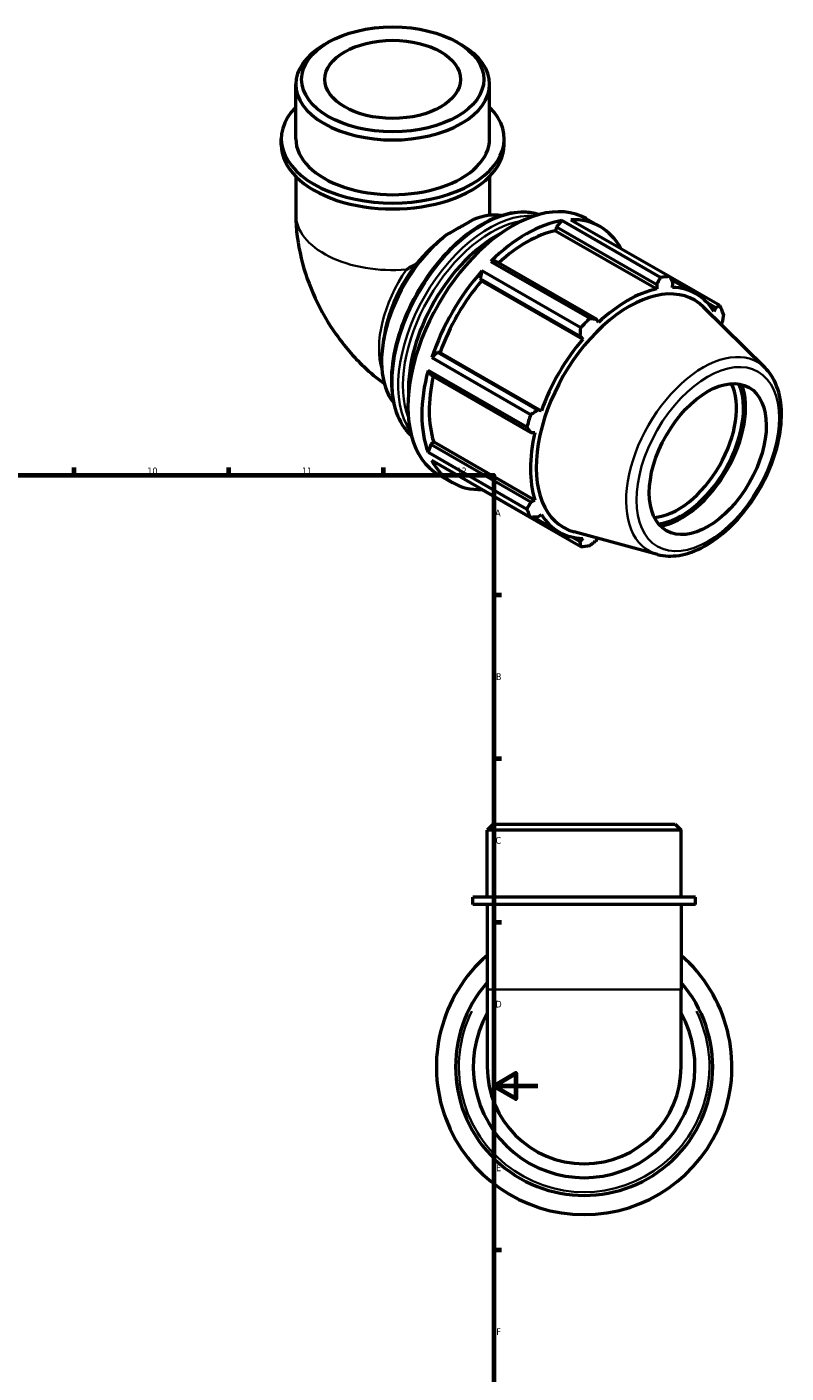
# Model space of a CAD drawing. Header units: millimetres. Extents: x 0 to 954, y -444 to 777.
# Tile 6 of 6: x 609 to 954, y 167 to 777. Entities that reach past the tile are written whole.
import ezdxf

# ---------------------------------------------------------------- set-up
doc = ezdxf.new("R2010")
doc.units = ezdxf.units.MM
for name, color, linetype, lineweight in [('Border (ANSI)', 7, 'Continuous', 70), ('Visible (ANSI)', 7, 'Continuous', 50), ('Visible Narrow (ANSI)', 7, 'Continuous', 35)]:
    doc.layers.add(name, color=color, linetype=linetype, lineweight=lineweight)
doc.styles.add('Note Text (ANSI)', font='tahoma.ttf')

# ---------------------------------------------------------------- blocks, each defined once
blk = doc.blocks.new('Borders Default Border')
at = {"layer": 'Border (ANSI)'}
for p, q in [((70.08, 574), (70.08, 577.45)), ((140.17, 574), (140.17, 577.45)), ((210.25, 574), (210.25, 577.45)), ((280.33, 574), (280.33, 577.45)), ((350.42, 574), (350.42, 577.45)), ((490.58, 574), (490.58, 577.45)), ((560.67, 574), (560.67, 577.45)), ((630.75, 574), (630.75, 577.45)), ((700.83, 574), (700.83, 577.45)), ((770.92, 574), (770.92, 577.45)), ((20, 519.75), (16.55, 519.75)), ((821, 519.75), (824.45, 519.75)), ((20, 445.5), (16.55, 445.5)), ((821, 445.5), (824.45, 445.5)), ((20, 371.25), (16.55, 371.25)), ((821, 371.25), (824.45, 371.25)), ((20, 222.75), (16.55, 222.75)), ((821, 222.75), (824.45, 222.75)), ((20, 148.5), (16.55, 148.5)), ((821, 148.5), (824.45, 148.5)), ((20, 74.25), (16.55, 74.25)), ((821, 74.25), (824.45, 74.25)), ((70.08, 20), (70.08, 16.55)), ((140.17, 20), (140.17, 16.55)), ((210.25, 20), (210.25, 16.55)), ((280.33, 20), (280.33, 16.55)), ((350.42, 20), (350.42, 16.55)), ((490.58, 20), (490.58, 16.55)), ((560.67, 20), (560.67, 16.55)), ((630.75, 20), (630.75, 16.55)), ((700.83, 20), (700.83, 16.55)), ((770.92, 20), (770.92, 16.55))]:
    blk.add_line(p, q, dxfattribs=at)
at = {"layer": 'Border (ANSI)', "flags": 128}
for points in [[(420.5, 594), (420.5, 574), (414.73, 584), (426.27, 584), (420.5, 574)], [(20, 20), (20, 574), (821, 574), (821, 20), (20, 20)], [(0, 297), (20, 297), (10, 302.77), (10, 291.23), (20, 297)], [(841, 297), (821, 297), (831, 302.77), (831, 291.23), (821, 297)], [(420.5, 0), (420.5, 20), (414.73, 10), (426.27, 10), (420.5, 20)]]:
    blk.add_lwpolyline(points, dxfattribs=at)
at = {"layer": 'Border (ANSI)', "attachment_point": 7, "style": 'Note Text (ANSI)'}
for s, insert, char_height in [('1', (34.35, 574.4), 3.05), ('2', (104.2, 574.4), 3.05), ('3', (174.26, 574.34), 3.05), ('4', (244.23, 574.4), 3.05), ('5', (314.48, 574.34), 3.05), ('6', (384.49, 574.34), 3.05), ('7', (454.6, 574.4), 3.05), ('8', (524.63, 574.33), 3.05), ('9', (594.7, 574.34), 3.05), ('10', (663.96, 574.34), 3.048), ('11', (734.04, 574.4), 3.048), ('12', (804.13, 574.4), 3.048), ('A', (16.78, 555.35), 3.05), ('A', (821.63, 555.35), 3.05), ('B', (17.15, 481.1), 3.05), ('B', (821.99, 481.1), 3.05), ('C', (16.95, 406.8), 3.05), ('C', (821.8, 406.8), 3.05), ('D', (16.96, 332.6), 3.05), ('D', (821.81, 332.6), 3.05), ('E', (17.21, 258.35), 3.05), ('E', (822.05, 258.35), 3.05), ('F', (17.29, 184.1), 3.05), ('F', (822.14, 184.1), 3.05), ('G', (16.81, 109.79), 3.05), ('G', (821.66, 109.79), 3.05), ('H', (16.97, 35.6), 3.05), ('H', (821.81, 35.6), 3.05), ('1', (34.35, 16.55), 3.05), ('2', (104.2, 16.55), 3.05), ('3', (174.26, 16.49), 3.05), ('4', (244.23, 16.55), 3.05), ('5', (314.48, 16.49), 3.05), ('6', (384.49, 16.49), 3.05), ('7', (454.6, 16.55), 3.05), ('8', (524.63, 16.48), 3.05), ('9', (594.7, 16.49), 3.05), ('10', (663.96, 16.49), 3.048), ('11', (734.04, 16.55), 3.048), ('12', (804.13, 16.55), 3.048)]:
    blk.add_mtext(s, dxfattribs=dict(at, insert=insert, char_height=char_height))

msp = doc.modelspace()

# ---------------------------------------------------------------- linework, layer by layer
at = {"layer": 'Visible (ANSI)'}
for p, q in [((745.855, 770.221), (743.983, 769.135)), ((804.494, 770.221), (806.366, 769.135)), ((731.232, 726.487), (731.232, 751.311)), ((819.116, 726.487), (819.116, 751.311)), ((724.641, 723.79), (724.641, 726.487)), ((825.708, 723.79), (825.708, 726.487)), ((731.232, 709.419), (731.232, 692.276)), ((819.116, 709.419), (819.116, 692.276)), ((855.947, 689.821), (900.752, 664.019)), ((862.887, 690.341), (869.204, 686.703)), ((849.445, 686.669), (849.018, 684.856)), ((849.018, 684.856), (894.901, 658.433)), ((851.811, 689.42), (849.445, 686.669)), ((849.445, 686.669), (894.866, 660.513)), ((896.616, 663.618), (851.811, 689.42)), ((797.552, 681.331), (797.828, 681.562)), ((815.591, 666.582), (814.768, 663.192)), ((860.397, 640.78), (815.591, 666.582)), ((822.092, 670.917), (819.727, 670.944)), ((819.727, 670.944), (864.532, 645.143)), ((867.514, 644.761), (822.092, 670.917)), ((814.768, 663.192), (815.424, 662.112)), ((814.768, 663.192), (860.189, 637.036)), ((815.424, 662.112), (861.307, 635.69)), ((894.866, 660.513), (894.901, 658.433)), ((923.439, 650.854), (900.827, 663.875)), ((901.41, 662.745), (912.747, 656.217)), ((901.996, 659.121), (902.191, 661.223)), ((943.997, 622.652), (916.135, 650.222)), ((917.828, 652.132), (921.532, 649.998)), ((921.532, 649.998), (920.733, 648.248)), ((868.403, 643.174), (867.514, 644.761)), ((924.051, 642.389), (924.566, 643.277)), ((771.567, 638.443), (770.955, 634.895)), ((860.189, 637.036), (861.307, 635.69)), ((795.427, 629.692), (792.904, 627.288)), ((796.687, 629.659), (795.427, 629.692)), ((840.848, 603.535), (795.427, 629.692)), ((796.687, 629.659), (842.57, 603.237)), ((792.904, 627.288), (837.71, 601.486)), ((791.191, 621.519), (792.393, 619.476)), ((835.997, 595.717), (791.191, 621.519)), ((792.393, 619.476), (837.814, 593.32)), ((842.57, 603.237), (840.848, 603.535)), ((837.814, 593.32), (839.631, 593.34)), ((792.393, 587.851), (791.191, 584.424)), ((793.748, 589.126), (792.393, 587.851)), ((837.814, 561.695), (792.393, 587.851)), ((793.748, 589.126), (839.631, 562.704)), ((791.191, 584.424), (835.997, 558.623)), ((837.71, 554.827), (792.904, 580.629)), ((796.017, 574.219), (802.334, 570.581)), ((815.549, 567.589), (815.591, 567.464)), ((815.591, 567.464), (860.397, 541.662)), ((839.631, 562.704), (837.814, 561.695)), ((840.848, 554.974), (842.57, 556.192)), ((838.989, 554.885), (850.557, 548.223)), ((860.189, 543.749), (856.393, 545.935)), ((895.273, 538.042), (857.443, 548.302)), ((861.307, 545.319), (860.189, 543.749)), ((867.514, 544.459), (868.066, 545.421)), ((820.651, 415.677), (818.014, 413.041)), ((820.651, 415.677), (903.261, 415.677)), ((903.261, 415.677), (905.898, 413.041)), ((905.898, 413.041), (818.014, 413.041)), ((818.014, 382.677), (818.014, 413.041)), ((905.898, 382.677), (905.898, 413.041)), ((912.489, 382.677), (811.423, 382.677)), ((811.423, 379.377), (811.423, 382.677)), ((912.489, 379.377), (811.423, 379.377)), ((818.014, 379.377), (818.014, 340.831)), ((905.898, 379.377), (905.898, 340.831)), ((912.489, 379.377), (912.489, 382.677)), ((818.014, 340.831), (818.014, 305.677)), ((905.898, 305.677), (905.898, 340.831))]:
    msp.add_line(p, q, dxfattribs=at)
for radius, start, end in [(67, 130.98419, 49.01581), (58.29, 138.925111, 41.074889), (50.25, 150.982036, 29.017964), (43.942, 180, 0)]:
    msp.add_arc((861.956, 305.677), radius, start, end, dxfattribs=at)
for centre, major_axis, ratio in [((775.174, 753.467), (-41.305, 0), 0.5758617), ((775.174, 753.467), (-30.759, 0), 0.5758617), ((918.01, 581.283), (-18.714, -32.497), 0.5780931)]:
    msp.add_ellipse(centre, major_axis=major_axis, ratio=ratio, dxfattribs=at)
for centre, major_axis, ratio, start_param, end_param in [((775.174, 751.311), (-43.942, 0), 0.5758617, 5.5016397, 10.2063236), ((775.174, 726.487), (-50.533, 0), 0.5758617, 5.7667102, 9.9412531), ((775.174, 726.487), (-43.942, 0), 0.5758617, 0, 3.1415927), ((775.174, 723.79), (-50.533, 0), 0.5758617, 0, 3.1415927), ((829.452, 632.28), (33.435, 58.061), 0.5780931, 0, 3.1415927), ((805.646, 645.989), (25.076, 43.546), 0.5780931, 0.2241623, 0.6115863), ((835.769, 628.642), (33.435, 58.061), 0.5780931, 5.9396837, 6.6266869), ((835.769, 628.642), (-33.435, -58.061), 0.5780931, 3.5796218, 4.2704924), ((835.769, 628.642), (-31.095, -53.997), 0.5780931, 3.6196245, 4.213542), ((805.646, 645.989), (-25.076, -43.546), 0.5780931, 4.0969353, 6.059023), ((822.31, 636.393), (-28.216, -48.998), 0.5780931, 3.8831249, 5.5416531), ((801.903, 648.144), (-21.928, -38.079), 0.5780931, 4.4601299, 5.2778811), ((775.174, 663.536), (-43.942, -25.403), 0.0016725, 4.4610968, 4.5695251), ((835.769, 628.642), (-33.435, -58.061), 0.5780931, 4.36502, 5.0558906), ((835.769, 628.642), (-31.095, -53.997), 0.5780931, 4.4050227, 5.0158879), ((882.301, 601.846), (29.684, 51.548), 0.5780931, 6.1320197, 9.5759436), ((880.574, 602.841), (33.435, 58.061), 0.5780931, 0.3435016, 0.4380292), ((881.652, 602.22), (-31.095, -53.997), 0.5780931, 3.6196245, 4.2304897), ((881.652, 602.22), (31.095, 53.997), 0.5780931, 5.975819, 6.5866842), ((880.574, 602.841), (33.435, 58.061), 0.5780931, 5.8412887, 5.9358163), ((880.574, 602.841), (-33.435, -58.061), 0.5780931, 4.2704924, 4.36502), ((881.652, 602.22), (-31.095, -53.997), 0.5780931, 4.4050227, 5.0158879), ((835.769, 628.642), (-33.435, -58.061), 0.5780931, 5.1504181, 5.8412887), ((835.769, 628.642), (-31.095, -53.997), 0.5780931, 5.2072079, 5.8012861), ((904.516, 589.053), (18.714, 32.497), 0.5780931, 3.5089442, 5.9158337), ((906.107, 588.137), (19.837, 34.447), 0.5780931, 3.5431856, 5.8815924), ((906.107, 588.137), (20.499, 35.598), 0.5780931, 3.5896751, 5.8351029), ((880.574, 602.841), (-33.435, -58.061), 0.5780931, 5.0558906, 5.1504181), ((881.652, 602.22), (-31.095, -53.997), 0.5780931, 5.1904208, 5.8012861), ((835.769, 628.642), (-33.435, -58.061), 0.5780931, 5.9358163, 6.6266869), ((880.574, 602.841), (-33.435, -58.061), 0.5780931, 5.8412887, 5.9358163), ((881.652, 602.22), (-31.095, -53.997), 0.5780931, 5.975819, 6.5866842), ((880.574, 602.841), (-33.435, -58.061), 0.5780931, 0.3435016, 0.4380292)]:
    msp.add_ellipse(centre, major_axis=major_axis, ratio=ratio, start_param=start_param, end_param=end_param, dxfattribs=at)
for points, knots in [([(731.232, 692.276), (731.232, 685.286), (732.152, 678.682), (735.209, 666.045), (737.36, 660.009), (742.685, 648.469), (745.862, 642.966), (753.195, 632.583), (757.348, 627.702), (764.931, 620.487), (768.011, 617.902), (771.348, 615.505)], [3.1415927, 3.1415927, 3.1415927, 3.1415927, 3.4557519, 3.4557519, 3.7699112, 3.7699112, 4.0840704, 4.0840704, 4.3982297, 4.3982297, 4.5896398, 4.5896398, 4.5896398, 4.5896398]), ([(841.373, 692.158), (839.294, 692.834), (837.077, 693.199), (830.801, 693.352), (826.564, 692.534), (817.83, 689.178), (813.326, 686.592), (804.572, 679.926), (800.325, 675.843), (792.519, 666.61), (788.961, 661.465), (782.882, 650.625), (780.36, 644.933), (776.604, 633.561), (775.372, 627.882), (774.335, 617.09), (774.534, 611.98), (776.387, 602.861), (778.037, 598.844), (781.345, 594.225), (782.442, 592.995), (783.647, 591.915)], [5.6213026, 5.6213026, 5.6213026, 5.6213026, 5.8043157, 5.8043157, 6.1189285, 6.1189285, 6.4423895, 6.4423895, 6.7666317, 6.7666317, 7.0901463, 7.0901463, 7.4133759, 7.4133759, 7.7369656, 7.7369656, 8.0612739, 8.0612739, 8.3842431, 8.3842431, 8.5197318, 8.5197318, 8.5197318, 8.5197318]), ([(811.723, 689.965), (811.564, 689.867), (811.402, 689.769), (809.741, 688.76), (808.051, 687.765), (804.441, 685.686), (802.432, 684.551), (800.045, 683.229), (799.808, 683.097), (799.569, 682.966)], [5.7368372, 5.7368372, 5.7368372, 5.7368372, 5.8206666, 5.8206666, 6.5864931, 6.5864931, 7.3523196, 7.3523196, 7.4361489, 7.4361489, 7.4361489, 7.4361489]), ([(819.116, 692.965), (819.153, 692.823), (819.21, 692.622), (819.35, 692.206), (819.421, 692.009), (819.505, 691.798)], [3.47354132, 3.47354132, 3.47354132, 3.47354132, 3.59048346, 3.59048346, 3.67605333, 3.67605333, 3.67605333, 3.67605333]), ([(786.06, 669.924), (786.386, 670.307), (786.718, 670.69), (789.188, 673.496), (791.508, 675.871), (794.732, 678.882), (795.759, 679.804), (797.061, 680.918), (797.306, 681.125), (797.552, 681.331)], [17.0236662, 17.0236662, 17.0236662, 17.0236662, 17.170164, 17.170164, 18.1003806, 18.1003806, 18.4962158, 18.4962158, 18.587116, 18.587116, 18.587116, 18.587116]), ([(895.273, 538.042), (898.337, 537.211), (901.641, 537.102), (908.718, 538.231), (912.513, 539.607), (920.153, 543.761), (923.996, 546.603), (931.233, 553.4), (934.626, 557.353), (940.64, 565.954), (943.264, 570.597), (947.504, 580.139), (949.12, 585.035), (951.171, 594.645), (951.6, 599.355), (951.147, 608.138), (950.266, 612.215), (947.504, 618.394), (945.935, 620.734), (943.997, 622.652)], [2.5092938, 2.5092938, 2.5092938, 2.5092938, 2.7959397, 2.7959397, 3.11366, 3.11366, 3.446111, 3.446111, 3.777947, 3.777947, 4.1080266, 4.1080266, 4.4381921, 4.4381921, 4.7702072, 4.7702072, 5.1023335, 5.1023335, 5.3485553, 5.3485553, 5.3485553, 5.3485553])]:
    msp.add_open_spline(points, degree=3, knots=knots, dxfattribs=at)
for points, weights in [([(894.866, 660.513), (895.73, 662.03), (896.616, 663.618)], [1.00167147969, 1.00124414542, 1]), ([(900.752, 664.019), (901.492, 662.589), (902.191, 661.223)], [1, 1.00124414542, 1.00167147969]), ([(921.532, 649.998), (922.472, 650.414), (923.439, 650.854)], [1.00167147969, 1.00124414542, 1]), ([(925.152, 647.058), (924.859, 645.126), (924.566, 643.277)], [1, 1.00124414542, 1.00167147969]), ([(864.532, 645.143), (866.059, 644.945), (867.514, 644.761)], [1, 1.00124414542, 1.00167147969]), ([(860.189, 637.036), (860.297, 638.866), (860.397, 640.78)], [1.00167147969, 1.00124414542, 1]), ([(837.71, 601.486), (839.317, 602.528), (840.848, 603.535)], [1, 1.00124414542, 1.00167147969]), ([(837.814, 593.32), (836.93, 594.491), (835.997, 595.717)], [1.00167147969, 1.00124414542, 1]), ([(835.997, 558.623), (836.93, 560.187), (837.814, 561.695)], [1, 1.00124414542, 1.00167147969]), ([(840.848, 554.974), (839.317, 554.898), (837.71, 554.827)], [1.00167147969, 1.00124414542, 1]), ([(860.397, 541.662), (860.297, 542.723), (860.189, 543.749)], [1, 1.00124414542, 1.00167147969]), ([(867.514, 544.459), (866.059, 543.282), (864.532, 542.063)], [1.00167147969, 1.00124414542, 1])]:
    msp.add_rational_spline(points, weights, degree=2, dxfattribs=at)
at = {"layer": 'Visible Narrow (ANSI)'}
msp.add_line((818.555, 340.831), (905.357, 340.831), dxfattribs=at)
msp.add_arc((861.956, 305.677), 56.79, 153.623713, 26.376287, dxfattribs=at)
for centre, major_axis, ratio, start_param, end_param in [((816.229, 639.895), (-29.089, -50.513), 0.5780931, 3.2701809, 6.154597), ((775.174, 692.276), (-43.942, 0), 0.5758617, 0, 1.7126934), ((818.869, 638.374), (29.089, 50.513), 0.5780931, 0.2649891, 2.8766035), ((775.174, 692.276), (43.942, 0), 0.5758617, 6.2627983, 6.2831853), ((819.93, 637.764), (28.34, 49.213), 0.5780931, 0.4313231, 2.7102696), ((800.032, 649.222), (-21.928, -38.079), 0.5780931, 4.5685582, 5.7873648), ((915.91, 582.492), (24.643, 42.793), 0.5780931, 6.1320197, 9.5759436)]:
    msp.add_ellipse(centre, major_axis=major_axis, ratio=ratio, start_param=start_param, end_param=end_param, dxfattribs=at)
msp.add_ellipse((918.01, 581.283), major_axis=(-22.812, -39.614), ratio=0.5780931, dxfattribs=at)

# ---------------------------------------------------------------- block references
msp.add_blockref('Borders Default Border', (0, 0))

doc.saveas('drawing.dxf')
